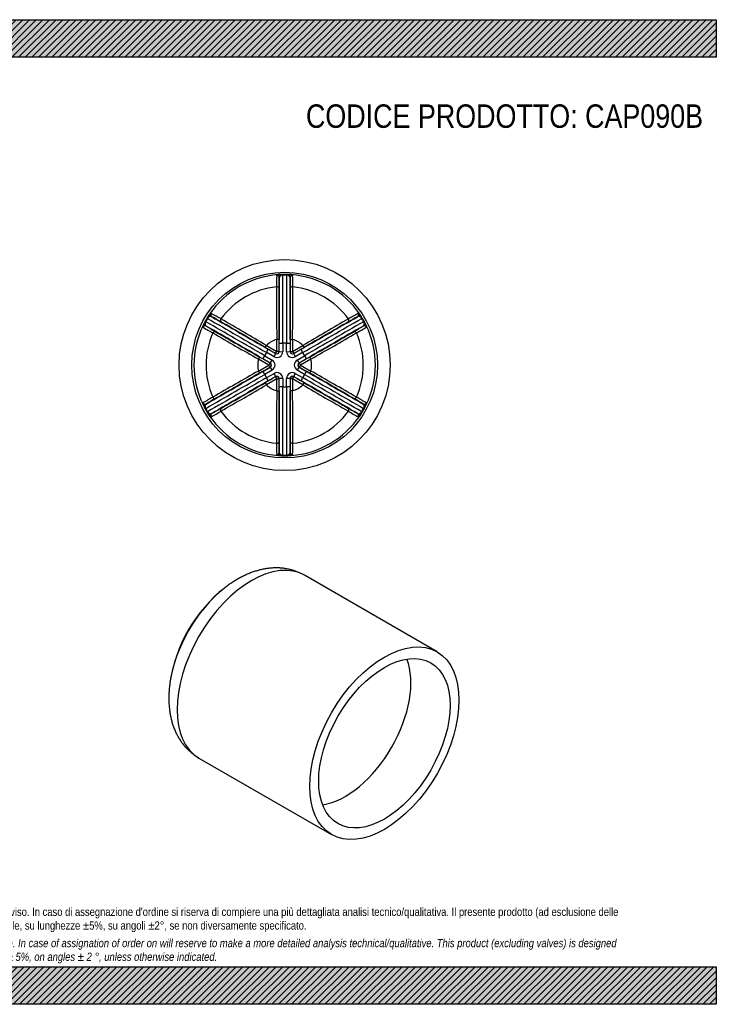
# Model space of a CAD drawing. Header units: millimetres. Extents: x 0 to 594, y 0 to 420.
import ezdxf

# ---------------------------------------------------------------- set-up
doc = ezdxf.new("R2010")
doc.units = ezdxf.units.MM
doc.header["$LTSCALE"] = 2
doc.layers.add('CAP090B', color=7, linetype='Continuous')
doc.layers.add('Default', color=7, linetype='Continuous')
pattern_1 = [(45, (0, 0), (-1.414213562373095, 1.414213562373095), [])]

# ---------------------------------------------------------------- blocks, each defined once
blk = doc.blocks.new('SE')
at = {"layer": 'CAP090B', "color": 7, "linetype": 'Continuous'}
for p, q in [((474.9779851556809, 150.3422361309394), (418.4096611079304, 183.0019771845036)), ((373.4096570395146, 105.0596931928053), (429.9779810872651, 72.39995213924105))]:
    blk.add_line(p, q, dxfattribs=at)
blk.add_arc((423.9399100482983, 127.8499284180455), 63.56044928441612, 128.5465253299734, 171.5194995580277, dxfattribs=at)
for centre, major_axis, ratio, start_param, end_param in [((395.9096590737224, 144.0308351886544), (22.50000203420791, 38.97114199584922), 0.5773502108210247, 8.421248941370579e-17, 3.141592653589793), ((389.4814953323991, 147.7421377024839), (-20.41655087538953, -35.36249916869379), 0.5773502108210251, 4.112933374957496, 5.31928646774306), ((389.4814953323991, 147.7421377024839), (-20.41655087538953, -35.36249916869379), 0.5773502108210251, 4.106121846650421, 4.112933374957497), ((435.7849587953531, 121.00881738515), (19.80000179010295, 34.29460495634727), 0.5773502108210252, 3.576736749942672, 5.848041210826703)]:
    blk.add_ellipse(centre, major_axis=major_axis, ratio=ratio, start_param=start_param, end_param=end_param, dxfattribs=at)
for major_axis, ratio in [((-22.50000203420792, -38.97114199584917), 0.5773502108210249), ((-19.80000179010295, -34.29460495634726), 0.5773502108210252)]:
    blk.add_ellipse((452.477983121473, 111.3710941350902), major_axis=major_axis, ratio=ratio, dxfattribs=at)
for points, knots in [([(418.4069968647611, 182.9963738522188), (417.998616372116, 183.2278268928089), (417.2479136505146, 183.6492263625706), (415.9243389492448, 184.2601690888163), (414.5331260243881, 184.8015039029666), (413.0964972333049, 185.2560076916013), (411.6305982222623, 185.6191777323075), (410.1343717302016, 185.8916308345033), (408.6110758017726, 186.0725432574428), (407.0625276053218, 186.1613712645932), (405.4907418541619, 186.1573550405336), (403.8976138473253, 186.0596515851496), (402.2851743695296, 185.8673407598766), (400.6557179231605, 185.5795209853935), (399.0119718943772, 185.1954402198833), (397.3572198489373, 184.7146662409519), (395.6953826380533, 184.1372766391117), (394.0309378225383, 183.4640051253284), (392.3690055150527, 182.6964181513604), (390.714345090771, 181.8366672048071), (389.0741120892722, 180.8884207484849), (387.4463245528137, 179.8529300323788), (385.8622436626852, 178.7431699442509), (384.7196496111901, 177.895500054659), (384.1861989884, 177.4569267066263), (384.1318133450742, 177.4121881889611)], [0, 0, 0, 0, 0.03576943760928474, 0.07767759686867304, 0.1195832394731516, 0.1615763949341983, 0.2037466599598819, 0.2461825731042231, 0.2889705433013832, 0.3321931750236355, 0.3759268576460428, 0.4202385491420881, 0.4651818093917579, 0.5107923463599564, 0.5570836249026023, 0.6040433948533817, 0.6516321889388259, 0.6997847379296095, 0.7484147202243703, 0.7974223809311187, 0.8467036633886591, 0.8961590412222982, 0.9457004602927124, 0.9952374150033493, 1, 1, 1, 1]), ([(361.0693440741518, 137.2598360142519), (360.9765725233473, 136.5743499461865), (360.8188576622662, 135.3839953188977), (360.6540858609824, 133.4172440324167), (360.5706651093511, 131.4781818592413), (360.5724724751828, 129.5447044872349), (360.6617828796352, 127.6397317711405), (360.8399006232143, 125.7653340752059), (361.1076112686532, 123.9295332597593), (361.4648850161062, 122.1390099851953), (361.9108455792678, 120.4007353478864), (362.4437786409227, 118.7211198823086), (363.0612442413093, 117.1058758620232), (363.7602451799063, 115.5598222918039), (364.5374162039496, 114.0868664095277), (365.3891789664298, 112.6901032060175), (366.3118904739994, 111.3719249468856), (367.3017984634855, 110.1343655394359), (368.3554849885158, 108.9786248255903), (369.4683630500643, 107.907481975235), (370.6402324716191, 106.9169256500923), (371.854851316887, 106.0272656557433), (372.813056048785, 105.3945123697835), (373.314588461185, 105.1206152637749), (373.4146427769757, 105.0661100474)], [0, 0, 0, 0, 0.04754198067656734, 0.09791563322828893, 0.1484073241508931, 0.1989656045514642, 0.2494961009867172, 0.2999031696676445, 0.3500749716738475, 0.3998906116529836, 0.4492303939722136, 0.4979873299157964, 0.546077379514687, 0.5934462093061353, 0.6400714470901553, 0.6859608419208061, 0.7311476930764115, 0.7756851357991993, 0.8196405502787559, 0.8630908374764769, 0.9061188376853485, 0.9488108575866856, 0.991255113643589, 1, 1, 1, 1])]:
    blk.add_open_spline(points, degree=3, knots=knots, dxfattribs=at)
blk = doc.blocks.new('SE1')
at = {"layer": 'CAP090B', "color": 7, "linetype": 'Continuous'}
for p, q in [((409.1677026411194, 311.0671750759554), (409.1616369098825, 311.3582280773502)), ((410.7679497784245, 311.0671750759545), (410.7740155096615, 311.3582280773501)), ((376.318915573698, 291.1780159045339), (376.0638234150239, 291.3182893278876)), ((377.1190391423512, 292.5638705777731), (376.8700127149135, 292.7146501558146)), ((443.0656397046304, 292.7146501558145), (442.8166132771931, 292.5638705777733)), ((443.87182900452, 291.3182893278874), (443.6167368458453, 291.1780159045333)), ((407.5847596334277, 283.6252076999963), (406.585391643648, 283.6231070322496)), ((406.5855930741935, 278.5329110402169), (406.585391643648, 283.6231070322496)), ((407.638872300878, 278.4373556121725), (407.6478629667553, 282.093054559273)), ((409.1551667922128, 281.9996803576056), (409.1462669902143, 278.3761776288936)), ((410.7893854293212, 278.3761776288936), (410.7804856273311, 281.9996803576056)), ((412.2877894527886, 282.093054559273), (412.296780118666, 278.4373556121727)), ((412.3508927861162, 283.6252076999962), (413.3502607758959, 283.6231070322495)), ((413.3502607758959, 283.6231070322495), (413.3500593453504, 278.5329110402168)), ((401.6759515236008, 280.2137557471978), (402.1774547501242, 281.0781834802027)), ((402.1774547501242, 281.0781834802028), (406.5855930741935, 278.5329110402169)), ((405.4409912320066, 276.2369356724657), (402.2984959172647, 278.0409795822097)), ((402.9712833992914, 279.393030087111), (406.141706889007, 277.5729667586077)), ((406.0876600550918, 277.6664220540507), (406.5855930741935, 278.5329110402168)), ((406.141706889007, 277.5729667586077), (406.0876600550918, 277.6664220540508)), ((407.5849610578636, 278.530889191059), (406.5855930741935, 278.5329110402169)), ((407.5849610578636, 278.530889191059), (407.638872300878, 278.4373556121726)), ((412.296780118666, 278.4373556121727), (412.3506913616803, 278.530889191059)), ((412.3506913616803, 278.530889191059), (413.3500593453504, 278.5329110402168)), ((413.3500593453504, 278.5329110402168), (417.7581976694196, 281.0781834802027)), ((413.3500593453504, 278.5329110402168), (413.8479923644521, 277.6664220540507)), ((413.7939455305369, 277.5729667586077), (416.9643690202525, 279.393030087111)), ((413.8479923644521, 277.6664220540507), (413.7939455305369, 277.5729667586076)), ((417.6371565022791, 278.0409795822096), (414.494661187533, 276.236935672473)), ((417.7581976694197, 281.0781834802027), (418.2597008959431, 280.2137557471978)), ((399.2928849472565, 276.0861633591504), (398.7950201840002, 275.2196349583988)), ((403.203359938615, 272.6747114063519), (398.7950201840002, 275.2196349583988)), ((403.8127529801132, 273.5391002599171), (400.6513201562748, 275.374735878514)), ((401.4858364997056, 276.6334121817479), (404.6194320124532, 274.8139533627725)), ((403.7047949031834, 273.5391785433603), (403.2033599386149, 272.674711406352)), ((403.7047949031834, 273.5391785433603), (403.8127529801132, 273.5391002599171)), ((415.3162204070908, 274.8139533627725), (418.4498159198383, 276.6334121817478)), ((419.2843322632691, 275.3747358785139), (416.1228994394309, 273.539100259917)), ((416.1228994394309, 273.539100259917), (416.2308575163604, 273.5391785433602)), ((416.7322924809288, 272.6747114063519), (416.2308575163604, 273.5391785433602)), ((421.1406322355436, 275.2196349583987), (416.7322924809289, 272.6747114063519)), ((421.1406322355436, 275.2196349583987), (420.6427674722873, 276.0861633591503)), ((398.7950201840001, 270.1297878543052), (403.2033599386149, 272.674711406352)), ((399.2928849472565, 269.2632594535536), (398.7950201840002, 270.1297878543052)), ((400.6513201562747, 269.9746869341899), (403.8127529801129, 271.8103225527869)), ((404.6194320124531, 270.5354694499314), (401.4858364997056, 268.716010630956)), ((402.2984959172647, 267.3084432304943), (405.4409912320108, 269.1124871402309)), ((403.7047949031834, 271.8102442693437), (403.2033599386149, 272.674711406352)), ((403.8127529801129, 271.8103225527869), (403.7047949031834, 271.8102442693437)), ((414.494661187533, 269.1124871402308), (417.6371565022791, 267.3084432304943)), ((418.4498159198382, 268.716010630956), (415.3162204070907, 270.5354694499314)), ((416.1228994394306, 271.8103225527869), (419.284332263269, 269.9746869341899)), ((416.2308575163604, 271.8102442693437), (416.1228994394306, 271.8103225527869)), ((416.7322924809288, 272.6747114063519), (416.2308575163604, 271.8102442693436)), ((416.7322924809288, 272.6747114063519), (421.1406322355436, 270.1297878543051)), ((421.1406322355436, 270.1297878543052), (420.6427674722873, 269.2632594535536)), ((401.6759515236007, 265.1356670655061), (402.1774547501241, 264.2712393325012)), ((406.5855930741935, 266.8165117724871), (402.1774547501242, 264.2712393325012)), ((406.1417068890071, 267.7764560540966), (402.9712833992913, 265.956392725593)), ((406.0876600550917, 267.6830007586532), (406.1417068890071, 267.7764560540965)), ((406.0876600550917, 267.6830007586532), (406.5855930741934, 266.816511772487)), ((406.5853916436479, 261.7263157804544), (406.5855930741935, 266.8165117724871)), ((406.5855930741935, 266.8165117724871), (407.5849610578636, 266.818533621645)), ((407.6388723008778, 266.9120672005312), (407.5849610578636, 266.818533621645)), ((407.6478629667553, 263.2563682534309), (407.6388723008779, 266.9120672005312)), ((409.1462669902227, 266.9732451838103), (409.1551667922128, 263.3497424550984)), ((410.780485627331, 263.3497424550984), (410.7893854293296, 266.9732451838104)), ((412.2967801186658, 266.9120672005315), (412.2877894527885, 263.2563682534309)), ((412.3506913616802, 266.8185336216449), (412.2967801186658, 266.9120672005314)), ((413.3500593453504, 266.816511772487), (412.3506913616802, 266.8185336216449)), ((413.3500593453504, 266.816511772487), (413.8479923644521, 267.6830007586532)), ((417.7581976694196, 264.2712393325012), (413.3500593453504, 266.816511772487)), ((413.3500593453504, 266.816511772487), (413.3502607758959, 261.7263157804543)), ((413.7939455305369, 267.7764560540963), (413.8479923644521, 267.6830007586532)), ((416.9643690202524, 265.9563927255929), (413.7939455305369, 267.7764560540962)), ((417.7581976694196, 264.2712393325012), (418.2597008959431, 265.1356670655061)), ((406.5853916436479, 261.7263157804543), (407.5847596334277, 261.7242151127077)), ((413.3502607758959, 261.7263157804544), (412.3508927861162, 261.7242151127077)), ((376.3189155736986, 254.1714069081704), (376.0638234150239, 254.0311334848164)), ((377.1190391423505, 252.7855522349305), (376.8700127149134, 252.6347726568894)), ((443.0656397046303, 252.6347726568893), (442.8166132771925, 252.7855522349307)), ((443.87182900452, 254.0311334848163), (443.6167368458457, 254.1714069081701)), ((409.1616369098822, 233.9911947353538), (409.1677026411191, 234.2822477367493)), ((410.7740155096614, 233.9911947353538), (410.7679497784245, 234.2822477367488))]:
    blk.add_line(p, q, dxfattribs=at)
for radius in [44.99999999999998, 39.59999999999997]:
    blk.add_circle((409.9678262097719, 272.6747114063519), radius, dxfattribs=at)
for centre, radius, start, end in [((409.9678262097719, 272.6747114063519), 38.66747935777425, 94.19644925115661, 145.8035507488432), ((496.4399020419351, 307.4110609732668), 89.94179291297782, 177.7959296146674, 180.8817738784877), ((409.6515044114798, 285.9177939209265), 25.4451500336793, 91.1031208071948, 95.66836259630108), ((409.1957601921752, 308.9844817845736), 2.082882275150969, 90.77182848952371, 125.5178136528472), ((-6164.126063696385, 299.3682691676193), 6573.304176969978, 359.8486076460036, 0.1019728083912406), ((409.9678262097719, 272.6747114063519), 38.69191651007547, 88.80609203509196, 91.19390796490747), ((409.9678262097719, 272.6747114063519), 38.40080030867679, 88.8060920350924, 91.19390796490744), ((6984.061716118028, 299.3682691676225), 6573.304176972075, 179.8980271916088, 180.1513923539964), ((410.7387904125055, 308.98111968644), 2.086259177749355, 54.51119939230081, 89.19915846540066), ((410.2925091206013, 286.0591215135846), 25.30368829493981, 84.31886946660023, 88.90964712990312), ((409.9678262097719, 272.6747114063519), 38.66747935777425, 34.19644925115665, 85.8035507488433), ((331.8037733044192, 307.5069332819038), 81.63653577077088, 358.961213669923, 2.361082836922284), ((487.6634541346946, 306.2028546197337), 80.09961930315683, 177.336362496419, 180.5187059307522), ((-9454.698197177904, 296.8999773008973), 9862.357175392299, 359.9139785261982, 0.07567109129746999), ((408.5660454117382, 309.970125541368), 0.9167658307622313, 129.2746707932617, 182.8035993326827), ((411.3699778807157, 309.9702903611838), 0.9164034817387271, 357.1849738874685, 50.7367559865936), ((10274.63384960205, 296.899977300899), 9862.3571753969, 179.9243289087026, 180.0860214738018), ((339.8863301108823, 306.3453930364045), 72.48739834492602, 359.3141481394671, 2.830783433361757), ((409.9678262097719, 272.6747114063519), 33.53110852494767, 95.92116126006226, 144.0788387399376), ((3096.158734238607, 304.0247379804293), 2689.650719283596, 179.9573487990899, 180.4346060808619), ((7299.01538655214, 300.115187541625), 6891.450355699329, 179.9554157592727, 180.1370984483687), ((-6708.75044922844, 300.3006096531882), 7121.12086628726, 359.8658313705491, 0.04165442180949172), ((-2247.159835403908, 303.925328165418), 2660.587557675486, 359.5627872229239, 0.0452578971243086), ((409.9678262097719, 272.6747114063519), 33.53110852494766, 35.92116126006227, 84.07883873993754), ((398.5389284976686, 279.6481001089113), 25.30368829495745, 144.3188694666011, 148.9096471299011), ((340.7202107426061, 222.3987668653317), 81.6365357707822, 58.96121366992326, 62.36108283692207), ((483.2864252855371, 215.1558718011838), 89.94179291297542, 117.7959296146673, 120.8817738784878), ((421.2785111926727, 279.5701953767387), 25.44515003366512, 31.10312080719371, 35.66836259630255), ((398.3408194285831, 279.0223099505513), 25.44515003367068, 151.103120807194, 155.6683625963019), ((378.1366096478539, 290.1609678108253), 2.082882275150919, 150.7718284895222, 185.5178136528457), ((376.9681597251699, 290.1084406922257), 0.9167658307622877, 189.2746707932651, 242.803599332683), ((409.9678262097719, 272.6747114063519), 38.69191651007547, 148.806092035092, 151.1939079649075), ((409.9678262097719, 272.6747114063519), 38.40080030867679, 148.8060920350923, 151.1939079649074), ((-2900.196417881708, -5407.310825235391), 6573.304176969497, 59.84860764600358, 60.10197280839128), ((378.9110364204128, 291.4955901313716), 2.086259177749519, 114.5111993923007, 149.1991584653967), ((3673.897472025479, 5979.353805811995), 6573.304176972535, 239.8980271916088, 240.1513923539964), ((378.3699832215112, 292.536799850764), 0.9164034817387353, 57.18497388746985, 110.7367559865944), ((5321.321142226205, 8827.838720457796), 9862.357175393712, 239.9243289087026, 240.0860214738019), ((345.7674125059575, 228.817696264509), 72.48739834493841, 59.31414813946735, 62.83078343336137), ((-3173.316041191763, -5878.503208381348), 7121.120866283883, 59.86583137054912, 60.04165442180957), ((-945.6598325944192, -2012.840036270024), 2660.587557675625, 59.56278722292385, 60.04525789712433), ((-4501.385489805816, 8827.838720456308), 9862.357175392, 299.9139785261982, 300.0756710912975), ((-2853.961819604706, 5979.353805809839), 6573.304176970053, 299.8486076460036, 300.1019728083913), ((1780.213199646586, -2037.959841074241), 2689.65071928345, 119.9573487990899, 120.4346060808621), ((3878.255755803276, -5679.695245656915), 6891.450355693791, 119.9554157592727, 120.1370984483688), ((3720.132070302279, -5407.310825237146), 6573.30417697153, 119.8980271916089, 120.1513923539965), ((477.851863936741, 222.1523954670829), 80.0996193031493, 117.3363624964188, 120.5187059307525), ((441.5657118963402, 292.5363962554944), 0.9167658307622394, 69.27467079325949, 122.8035993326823), ((441.0269767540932, 291.4982253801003), 2.082882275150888, 30.77182848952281, 65.5178136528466), ((409.9678262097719, 272.6747114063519), 38.40080030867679, 28.80609203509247, 31.1939079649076), ((409.9678262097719, 272.6747114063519), 38.69191651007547, 28.80609203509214, 31.19390796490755), ((442.9678208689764, 290.1082019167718), 0.9164034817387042, 297.1849738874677, 350.7367559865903), ((441.7955802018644, 290.1602409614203), 2.086259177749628, 354.5111993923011, 29.19915846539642), ((421.7214068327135, 279.0857328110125), 25.30368829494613, 24.31886946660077, 28.90964712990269), ((409.9678262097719, 272.6747114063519), 38.66747935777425, 154.1964492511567, 205.8035507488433), ((423.1213029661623, 364.9299005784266), 89.94179291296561, 237.7959296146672, 240.881773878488), ((409.9678262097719, 272.6747114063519), 33.53110852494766, 155.9211612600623, 204.0788387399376), ((-4543.344881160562, -8258.26403174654), 9862.357175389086, 59.91397852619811, 60.07567109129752), ((419.7794164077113, 356.7251705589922), 80.09961930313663, 237.3363624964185, 240.5187059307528), ((1725.913360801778, 2614.659290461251), 2689.650719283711, 239.9573487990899, 240.434606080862), ((3830.727456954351, 6252.485144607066), 6891.450355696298, 239.9554157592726, 240.1370984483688), ((5363.280533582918, -8258.264031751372), 9862.357175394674, 119.9243289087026, 120.086021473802), ((-3125.466581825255, 6451.478529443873), 7121.120866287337, 299.8658313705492, 300.0416544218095), ((-891.5321765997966, 2589.440075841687), 2660.587557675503, 299.5627872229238, 300.0452578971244), ((404.0867438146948, 350.2024081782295), 72.48739834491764, 299.314148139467, 302.8307834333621), ((401.0513887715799, 357.7828778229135), 81.63653577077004, 298.9612136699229, 302.3610828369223), ((409.9678262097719, 272.6747114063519), 33.53110852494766, 335.9211612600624, 24.07883873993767), ((409.9678262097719, 272.6747114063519), 38.66747935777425, 334.1964492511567, 25.80355074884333), ((409.9678262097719, 272.6747114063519), 11.45898033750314, 107.1681886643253, 132.8318113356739), ((-827.3893671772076, 281.0292187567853), 1234.976855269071, 359.8840918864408, 0.1204389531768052), ((409.9678262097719, 272.6747114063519), 9.360313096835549, 85.01932806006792, 94.9806719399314), ((1647.289524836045, 281.0292201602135), 1234.941360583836, 179.8795576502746, 180.1159115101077), ((409.9678262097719, 272.6747114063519), 11.45898033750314, 47.16818866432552, 72.83181133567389), ((409.9678262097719, 272.6747114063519), 9.360313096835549, 145.0193280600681, 154.9806719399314), ((1021.393458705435, 1348.403989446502), 1234.941360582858, 239.8795576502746, 240.1159115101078), ((406.6706161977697, 278.3856466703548), 2.475668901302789, 240.2191478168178, 359.780852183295), ((406.6398788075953, 278.4388853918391), 0.9989946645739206, 240.0877381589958, 359.9122618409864), ((413.2650362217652, 278.3856466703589), 2.475668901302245, 180.2191478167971, 299.7808521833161), ((413.2957736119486, 278.4388853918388), 0.9989946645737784, 180.0877381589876, 299.9122618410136), ((-201.4755548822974, 1348.434728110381), 1234.976855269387, 299.8840918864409, 300.1204389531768), ((409.9678262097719, 272.6747114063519), 9.360313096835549, 25.0193280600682, 34.98067193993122), ((409.9678262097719, 272.6747114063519), 11.45898033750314, 167.1681886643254, 192.831811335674), ((-215.9459860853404, -794.7307979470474), 1234.97685526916, 59.88409188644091, 60.12043895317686), ((403.3119314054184, 272.6747114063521), 0.9989946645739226, 300.0877381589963, 59.91226184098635), ((403.3734061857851, 272.674711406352), 2.475668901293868, 300.2191478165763, 59.7808521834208), ((416.5622462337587, 272.6747114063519), 2.475668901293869, 120.2191478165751, 239.7808521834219), ((416.6237210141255, 272.6747114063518), 0.9989946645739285, 120.0877381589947, 239.9122618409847), ((1035.863892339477, -794.7000578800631), 1234.941360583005, 119.8795576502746, 120.1159115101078), ((409.9678262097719, 272.6747114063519), 11.45898033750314, 347.168188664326, 12.83181133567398), ((-4543.344881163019, 8803.613454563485), 9862.357175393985, 299.9243289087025, 300.0860214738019), ((1711.467829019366, -2044.090653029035), 2660.587557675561, 119.5627872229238, 120.0452578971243), ((3945.402234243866, -5906.129106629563), 7121.12086628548, 119.8658313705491, 120.0416544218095), ((-215.928239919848, 1340.04948069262), 1234.941360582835, 299.8795576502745, 300.1159115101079), ((406.6706161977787, 266.9637761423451), 2.47566890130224, 0.2191478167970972, 119.7808521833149), ((413.2650362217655, 266.9637761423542), 2.475668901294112, 60.21914781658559, 179.7808521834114), ((1035.881638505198, 1340.080220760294), 1234.976855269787, 239.8840918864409, 240.1204389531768), ((5363.280533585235, 8803.613454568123), 9862.357175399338, 239.9139785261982, 240.0756710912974), ((-3010.791804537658, -5707.135721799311), 6891.450355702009, 59.95541575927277, 60.13709844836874), ((-905.9777083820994, -2069.309867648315), 2689.650719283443, 59.95734879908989, 60.43460608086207), ((-2900.196417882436, 5952.660248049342), 6573.304176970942, 299.8980271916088, 300.1513923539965), ((3673.897472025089, -5434.004382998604), 6573.304176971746, 119.8486076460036, 120.1019728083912), ((5321.321142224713, -8282.489297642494), 9862.357175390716, 119.9139785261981, 120.0756710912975), ((-3058.320103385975, 6225.044668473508), 6891.45035569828, 299.9554157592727, 300.1370984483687), ((409.9678262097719, 272.6747114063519), 9.360313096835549, 205.019328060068, 214.9806719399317), ((1021.411207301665, -803.085305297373), 1234.976855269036, 119.8840918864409, 120.1204389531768), ((406.639878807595, 266.910537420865), 0.9989946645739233, 0.08773815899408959, 119.9122618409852), ((-827.3538724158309, 264.3202026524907), 1234.941360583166, 359.8795576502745, 0.1159115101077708), ((413.2957736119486, 266.9105374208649), 0.9989946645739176, 60.08773815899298, 179.9122618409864), ((1647.325019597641, 264.320204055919), 1234.976855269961, 179.884091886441, 180.1204389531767), ((-201.4578062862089, -803.0545666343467), 1234.941360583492, 59.87955765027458, 60.11591151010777), ((-4501.38548980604, -8282.489297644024), 9862.35717539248, 59.92432890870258, 60.08602147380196), ((409.9678262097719, 272.6747114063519), 9.360313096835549, 325.0193280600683, 334.9806719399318), ((-2853.961819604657, -5434.004382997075), 6573.304176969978, 59.89802719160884, 60.15139235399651), ((3993.251693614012, 6423.852631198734), 7121.12086628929, 239.8658313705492, 240.0416544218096), ((3720.1320703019, 5952.660248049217), 6573.304176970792, 239.8486076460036, 240.1019728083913), ((-960.2775472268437, 2583.309263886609), 2689.650719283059, 299.9573487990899, 300.434606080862), ((409.9678262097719, 272.6747114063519), 11.45898033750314, 227.1681886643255, 252.8318113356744), ((3067.09548782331, 241.424094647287), 2660.587557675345, 179.5627872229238, 180.0452578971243), ((7528.68610164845, 245.048813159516), 7121.120866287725, 179.8658313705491, 180.0416544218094), ((-9454.698197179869, 248.449445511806), 9862.357175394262, 359.9243289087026, 0.08602147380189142), ((-6164.126063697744, 245.9811536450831), 6573.304176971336, 359.8980271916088, 0.1513923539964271), ((409.9678262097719, 272.6747114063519), 9.360313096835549, 265.0193280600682, 274.9806719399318), ((6984.061716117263, 245.9811536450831), 6573.304176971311, 179.8486076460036, 180.1019728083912), ((10274.63384959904, 248.449445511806), 9862.357175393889, 179.9139785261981, 180.0756710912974), ((-6479.07973413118, 245.2342352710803), 6891.450355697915, 359.9554157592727, 0.1370984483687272), ((409.9678262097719, 272.6747114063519), 11.45898033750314, 287.1681886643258, 312.8318113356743), ((-2276.223081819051, 241.3246848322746), 2689.650719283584, 359.9573487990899, 0.434606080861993), ((1765.595485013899, 2558.18945908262), 2660.587557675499, 239.5627872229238, 240.0452578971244), ((418.8842636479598, 187.5665449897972), 81.63653577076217, 118.9612136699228, 122.3610828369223), ((415.8489086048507, 195.1470146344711), 72.48739834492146, 119.314148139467, 122.8307834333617), ((400.1562360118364, 188.6242522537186), 80.09961930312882, 57.33636249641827, 60.5187059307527), ((396.8143494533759, 180.4195222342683), 89.94179291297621, 57.79592961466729, 60.88177387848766), ((398.2142455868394, 266.2636900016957), 25.30368829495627, 204.3188694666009, 208.9096471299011), ((378.1400722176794, 255.1891818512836), 2.086259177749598, 174.5111993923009, 209.1991584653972), ((376.9678315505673, 255.2412208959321), 0.9164034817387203, 117.1849738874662, 170.7367559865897), ((409.9678262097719, 272.6747114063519), 38.69191651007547, 208.806092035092, 211.1939079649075), ((409.9678262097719, 272.6747114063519), 38.40080030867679, 208.8060920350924, 211.1939079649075), ((398.657141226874, 265.7792274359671), 25.44515003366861, 211.1031208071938, 215.6683625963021), ((378.9086756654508, 253.8511974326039), 2.082882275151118, 210.7718284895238, 245.5178136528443), ((378.3699405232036, 252.8130265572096), 0.9167658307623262, 249.2746707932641, 302.8035993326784), ((336.6492271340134, 330.1935510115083), 89.94179291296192, 297.795929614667, 300.881773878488), ((342.0837884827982, 323.1970273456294), 80.09961930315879, 297.336362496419, 300.5187059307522), ((409.9678262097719, 272.6747114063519), 33.53110852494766, 215.9211612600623, 264.0788387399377), ((409.9678262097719, 272.6747114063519), 33.53110852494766, 275.9211612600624, 324.0788387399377), ((479.2154416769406, 322.9506559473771), 81.63653577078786, 238.9612136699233, 242.3610828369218), ((474.1682399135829, 316.5317265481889), 72.48739834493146, 239.3141481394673, 242.8307834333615), ((441.5656691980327, 252.81262296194), 0.9164034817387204, 237.1849738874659, 290.7367559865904), ((441.0246159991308, 253.8538326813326), 2.086259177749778, 294.5111993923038, 329.1991584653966), ((421.3967239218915, 265.7013227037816), 25.30368829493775, 324.3188694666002, 328.9096471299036), ((409.9678262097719, 272.6747114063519), 38.40080030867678, 328.8060920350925, 331.1939079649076), ((409.9678262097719, 272.6747114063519), 38.69191651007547, 328.8060920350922, 331.1939079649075), ((442.9674926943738, 255.2409821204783), 0.9167658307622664, 9.274670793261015, 62.80359933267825), ((441.79904277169, 255.1884550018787), 2.082882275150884, 330.7718284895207, 5.517813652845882), ((421.5948329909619, 266.3271128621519), 25.44515003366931, 331.1031208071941, 335.6683625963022), ((409.9678262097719, 272.6747114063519), 38.66747935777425, 214.1964492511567, 265.8035507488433), ((409.9678262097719, 272.6747114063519), 38.66747935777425, 274.1964492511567, 325.8035507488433), ((480.0493223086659, 239.0040297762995), 72.48739834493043, 179.3141481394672, 182.8307834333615), ((332.2721982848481, 239.1465681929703), 80.09961930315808, 357.3363624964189, 0.5187059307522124), ((488.1318791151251, 237.8424895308), 81.63653577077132, 178.9612136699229, 182.3610828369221), ((408.5656745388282, 235.3791324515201), 0.9164034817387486, 177.1849738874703, 230.7367559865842), ((411.3696070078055, 235.3792972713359), 0.9167658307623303, 309.2746707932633, 2.803599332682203), ((323.4957503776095, 237.9383618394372), 89.94179291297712, 357.7959296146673, 0.8817738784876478), ((409.643143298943, 259.2903012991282), 25.30368829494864, 264.3188694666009, 268.9096471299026), ((409.1968620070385, 236.3683031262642), 2.086259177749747, 234.5111993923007, 269.1991584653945), ((409.9678262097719, 272.6747114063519), 38.69191651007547, 268.8060920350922, 271.1939079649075), ((409.9678262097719, 272.6747114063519), 38.4008003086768, 268.8060920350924, 271.1939079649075), ((410.7398922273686, 236.3649410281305), 2.082882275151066, 270.7718284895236, 305.5178136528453), ((410.2841480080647, 259.4316288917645), 25.44515003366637, 271.1031208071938, 275.6683625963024)]:
    blk.add_arc(centre, radius, start, end, dxfattribs=at)
for centre, major_axis, ratio, start_param, end_param in [((406.6510110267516, 309.9008368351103), (0.996511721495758, -0.08345291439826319), 0.972335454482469, 0.11105625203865, 1.738531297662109), ((407.2114448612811, 310.2413566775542), (-0.1042561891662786, 0.9945504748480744), 0.8727016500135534, 5.075672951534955, 6.247433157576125), ((412.7242075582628, 310.2413566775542), (0.1042561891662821, 0.9945504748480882), 0.8727016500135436, 0.03575214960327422, 1.207512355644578), ((413.2846413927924, 309.9008368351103), (-0.9965117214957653, -0.0834529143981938), 0.9723354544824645, 4.544654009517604, 6.172129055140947), ((406.5677487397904, 305.4581582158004), (0.9999994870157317, -0.001012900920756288), 0.5697175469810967, 0.03610746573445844, 1.630396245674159), ((413.3679036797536, 305.4581582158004), (-0.9999994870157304, -0.001012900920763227), 0.569717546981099, 4.65278906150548, 6.247077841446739), ((378.8123477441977, 293.8451303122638), (-0.8091778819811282, 0.5875637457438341), 0.8727016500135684, 0.03575214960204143, 1.207512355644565), ((379.3874634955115, 294.1602203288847), (-0.4259835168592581, -0.9047309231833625), 0.972335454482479, 4.544654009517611, 6.172129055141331), ((440.5481889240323, 294.1602203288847), (-0.425983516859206, 0.9047309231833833), 0.9723354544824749, 3.252648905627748, 4.880123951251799), ((441.1233046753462, 293.8451303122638), (0.8091778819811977, 0.5875637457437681), 0.8727016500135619, 5.075672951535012, 6.247433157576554), ((376.0559663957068, 289.0709377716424), (-0.9134340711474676, 0.4069867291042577), 0.8727016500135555, 5.075672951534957, 6.247433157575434), ((383.2765671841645, 292.0109882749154), (-0.4991225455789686, -0.8665314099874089), 0.5697175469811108, 4.652789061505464, 6.24707784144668), ((436.6590852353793, 292.0109882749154), (-0.4991225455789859, 0.8665314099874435), 0.5697175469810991, 3.177700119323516, 4.771988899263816), ((443.8796860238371, 289.0709377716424), (0.9134340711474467, 0.4069867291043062), 0.872701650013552, 0.035752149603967, 1.207512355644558), ((376.0706483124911, 288.4153279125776), (0.5705282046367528, 0.8212780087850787), 0.9723354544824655, 0.1110562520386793, 1.738531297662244), ((379.8764897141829, 286.121881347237), (0.5008769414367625, 0.8655185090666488), 0.5697175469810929, 0.03610746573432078, 1.630396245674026), ((440.059162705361, 286.121881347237), (0.5008769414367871, -0.8655185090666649), 0.5697175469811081, 1.511196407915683, 3.105485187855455), ((443.8650041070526, 288.4153279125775), (0.5705282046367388, -0.8212780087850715), 0.9723354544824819, 1.403061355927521, 3.030536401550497), ((409.1469118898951, 282.0944023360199), (1.499998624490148, -0.002031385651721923), 0.06314146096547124, 3.177264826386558, 4.717977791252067), ((410.7887405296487, 282.0944023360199), (-1.499998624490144, -0.002031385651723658), 0.06314146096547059, 1.565207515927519, 3.105920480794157), ((402.2205917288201, 278.0954895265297), (-0.7482400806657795, -1.300052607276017), 0.06314146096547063, 1.565207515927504, 3.105920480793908), ((405.3950081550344, 276.2731203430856), (-0.7453839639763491, -1.301692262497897), 0.0385905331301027, 1.565095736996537, 3.106029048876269), ((406.5855930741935, 278.5329110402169), (0.8660254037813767, 0.500000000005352), 0.9975046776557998, 3.668299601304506, 5.756478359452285), ((409.1379216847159, 278.4340924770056), (1.499990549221, -0.005324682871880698), 0.03859053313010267, 3.177156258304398, 4.718089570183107), ((410.7977307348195, 278.4340924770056), (-1.499990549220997, -0.00532468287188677), 0.03859053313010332, 1.565095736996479, 3.106029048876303), ((413.3500593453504, 278.5329110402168), (0.8660254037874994, -0.4999999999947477), 0.9975046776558, 3.668299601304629, 5.756478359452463), ((414.5406442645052, 276.273120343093), (0.745383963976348, -1.301692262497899), 0.03859053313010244, 3.177156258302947, 4.718089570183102), ((417.7150606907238, 278.0954895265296), (0.7482400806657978, -1.300052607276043), 0.06314146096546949, 3.177264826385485, 4.717977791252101), ((401.3996774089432, 276.6736242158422), (0.75175854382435, 1.298021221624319), 0.0631414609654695, 3.177264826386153, 4.717977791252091), ((403.203359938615, 272.674711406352), (-1.843143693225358e-12, 0.9999999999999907), 0.9975046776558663, 3.668299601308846, 5.756478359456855), ((404.5651036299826, 274.8356835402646), (0.7546065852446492, 1.296367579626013), 0.03859053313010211, 3.177156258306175, 4.718089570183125), ((415.3705487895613, 274.8356835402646), (-0.7546065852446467, 1.296367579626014), 0.03859053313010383, 1.565095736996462, 3.106029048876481), ((416.7322924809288, 272.6747114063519), (2.188353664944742e-12, -1.000000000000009), 0.9975046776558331, 3.668299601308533, 5.75647835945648), ((418.5359750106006, 276.6736242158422), (-0.7517585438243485, 1.298021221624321), 0.06314146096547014, 1.565207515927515, 3.105920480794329), ((401.3996774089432, 268.6757985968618), (0.7517585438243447, -1.298021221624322), 0.06314146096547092, 1.565207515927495, 3.105920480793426), ((404.5651036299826, 270.5137392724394), (0.7546065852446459, -1.296367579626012), 0.03859053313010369, 1.565095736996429, 3.106029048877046), ((405.3950081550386, 269.0763024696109), (-0.7453839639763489, 1.301692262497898), 0.03859053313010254, 3.177156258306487, 4.718089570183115), ((414.5406442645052, 269.0763024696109), (0.7453839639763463, 1.301692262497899), 0.03859053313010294, 1.565095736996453, 3.106029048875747), ((415.3705487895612, 270.5137392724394), (-0.7546065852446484, -1.296367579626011), 0.03859053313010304, 3.177156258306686, 4.718089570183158), ((418.5359750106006, 268.6757985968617), (-0.7517585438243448, -1.298021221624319), 0.06314146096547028, 3.177264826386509, 4.717977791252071), ((402.22059172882, 267.2539332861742), (-0.7482400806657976, 1.300052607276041), 0.06314146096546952, 3.177264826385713, 4.717977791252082), ((406.5855930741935, 266.8165117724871), (-0.86602540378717, 0.4999999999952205), 0.9975046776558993, 3.668299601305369, 5.756478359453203), ((409.1379216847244, 266.9153303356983), (1.499990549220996, 0.005324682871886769), 0.03859053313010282, 1.565095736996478, 3.106029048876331), ((410.797730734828, 266.9153303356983), (-1.499990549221, 0.005324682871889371), 0.03859053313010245, 3.177156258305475, 4.718089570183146), ((413.3500593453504, 266.816511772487), (-0.8660254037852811, -0.4999999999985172), 0.9975046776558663, 3.668299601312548, 5.756478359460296), ((417.7150606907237, 267.2539332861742), (0.7482400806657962, 1.300052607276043), 0.06314146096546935, 1.565207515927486, 3.105920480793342), ((409.146911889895, 263.2550204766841), (1.499998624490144, 0.002031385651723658), 0.06314146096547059, 1.565207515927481, 3.105920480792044), ((410.7887405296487, 263.2550204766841), (-1.499998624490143, 0.002031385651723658), 0.06314146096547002, 3.177264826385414, 4.717977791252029), ((376.0706483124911, 256.9340949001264), (0.5705282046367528, -0.8212780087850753), 0.9723354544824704, 4.544654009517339, 6.172129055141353), ((379.8764897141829, 259.227541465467), (0.5008769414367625, -0.8655185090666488), 0.5697175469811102, 4.65278906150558, 6.247077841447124), ((440.059162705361, 259.227541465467), (0.5008769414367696, 0.8655185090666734), 0.5697175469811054, 3.177700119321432, 4.771988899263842), ((443.8650041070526, 256.9340949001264), (0.5705282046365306, 0.8212780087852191), 0.9723354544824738, 3.252648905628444, 4.880123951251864), ((376.055966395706, 256.2784850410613), (-0.9134340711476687, -0.406986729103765), 0.8727016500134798, 0.03575214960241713, 1.207512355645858), ((379.3874634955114, 251.1892024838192), (-0.4259835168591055, 0.9047309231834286), 0.9723354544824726, 0.1110562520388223, 1.738531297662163), ((383.2765671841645, 253.3384345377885), (-0.4991225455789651, 0.8665314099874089), 0.5697175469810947, 0.0361074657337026, 1.63039624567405), ((436.6590852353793, 253.3384345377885), (-0.4991225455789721, -0.8665314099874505), 0.5697175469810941, 1.511196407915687, 3.105485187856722), ((440.5481889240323, 251.1892024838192), (-0.4259835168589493, -0.9047309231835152), 0.9723354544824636, 1.403061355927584, 3.030536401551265), ((443.8796860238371, 256.2784850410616), (0.9134340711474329, -0.4069867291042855), 0.8727016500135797, 5.075672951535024, 6.247433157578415), ((378.8123477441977, 251.5042925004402), (-0.8091778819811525, -0.5875637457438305), 0.872701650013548, 5.075672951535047, 6.247433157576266), ((441.1233046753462, 251.5042925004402), (0.8091778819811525, -0.5875637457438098), 0.8727016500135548, 0.03575214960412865, 1.207512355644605), ((406.5677487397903, 239.8912645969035), (-0.999999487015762, -0.001012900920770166), 0.569717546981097, 1.511196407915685, 3.105485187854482), ((413.3679036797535, 239.8912645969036), (0.9999994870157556, -0.001012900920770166), 0.5697175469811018, 3.177700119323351, 4.771988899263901), ((406.6510110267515, 235.4485859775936), (-0.9965117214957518, -0.08345291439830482), 0.9723354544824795, 1.403061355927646, 3.030536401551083), ((413.2846413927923, 235.4485859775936), (0.9965117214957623, -0.08345291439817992), 0.9723354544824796, 3.252648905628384, 4.880123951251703), ((407.2114448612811, 235.1080661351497), (-0.1042561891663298, -0.9945504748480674), 0.8727016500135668, 0.03575214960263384, 1.207512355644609), ((412.7242075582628, 235.1080661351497), (0.1042561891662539, -0.9945504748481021), 0.8727016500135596, 5.075672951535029, 6.247433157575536)]:
    blk.add_ellipse(centre, major_axis=major_axis, ratio=ratio, start_param=start_param, end_param=end_param, dxfattribs=at)
for points in [[(406.5646492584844, 310.870114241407), (406.5723121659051, 310.9742091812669), (406.6138711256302, 311.0551502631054), (406.791793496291, 311.1762372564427), (406.9298828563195, 311.2162660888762), (407.1382796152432, 311.2385237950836)], [(412.7973728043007, 311.2385237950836), (413.0051822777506, 311.2163288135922), (413.1410426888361, 311.1775943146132), (413.3218453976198, 311.0556577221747), (413.3633513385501, 310.9740586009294), (413.3710031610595, 310.870114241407)], [(377.9853583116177, 294.4070768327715), (378.1084844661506, 294.5759476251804), (378.209959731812, 294.6742389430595), (378.4059612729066, 294.7698503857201), (378.4973811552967, 294.764996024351), (378.5912255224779, 294.7196505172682)], [(441.3444268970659, 294.7196505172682), (441.4384072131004, 294.7650617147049), (441.5292837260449, 294.7695411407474), (441.7231093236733, 294.6759993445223), (441.826819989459, 294.5764248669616), (441.9502941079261, 294.4070768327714)], [(375.1880485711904, 288.8251751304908), (375.1017311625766, 288.883858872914), (375.0524136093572, 288.96032052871), (375.0365103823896, 289.1749493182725), (375.0708890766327, 289.3145526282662), (375.1558117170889, 289.5061583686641)], [(444.7798407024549, 289.5061583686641), (444.8645240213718, 289.3150925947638), (444.8989091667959, 289.1780667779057), (444.8837103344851, 288.9605187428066), (444.8337963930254, 288.8837739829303), (444.7476038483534, 288.8251751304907)], [(375.1558117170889, 255.8432644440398), (375.071128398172, 256.0343302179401), (375.0367432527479, 256.1713560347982), (375.0519420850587, 256.3889040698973), (375.1018560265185, 256.4656488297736), (375.1880485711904, 256.5242476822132)], [(444.7476038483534, 256.5242476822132), (444.8339212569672, 256.46556393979), (444.8832388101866, 256.389102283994), (444.8991420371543, 256.1744734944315), (444.864763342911, 256.0348701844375), (444.7798407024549, 255.8432644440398)], [(378.5912255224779, 250.6297722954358), (378.4972452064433, 250.584361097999), (378.4063686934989, 250.5798816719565), (378.2125430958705, 250.6734234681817), (378.1088324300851, 250.772997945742), (377.9853583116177, 250.9423459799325)], [(441.9502941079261, 250.9423459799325), (441.8271679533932, 250.7734751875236), (441.7256926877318, 250.6751838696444), (441.5296911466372, 250.5795724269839), (441.4382712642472, 250.584426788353), (441.3444268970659, 250.6297722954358)], [(407.1382796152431, 234.1108990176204), (406.9304701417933, 234.1330939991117), (406.7946097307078, 234.1718284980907), (406.613807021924, 234.2937650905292), (406.5723010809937, 234.3753642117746), (406.5646492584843, 234.479308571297)], [(413.3710031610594, 234.479308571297), (413.3633402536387, 234.375213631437), (413.3217812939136, 234.2942725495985), (413.1438589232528, 234.1731855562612), (413.005769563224, 234.1331567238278), (412.7973728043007, 234.1108990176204)]]:
    blk.add_open_spline(points, degree=3, knots=[0, 0, 0, 0, 0.5, 0.5, 1, 1, 1, 1], dxfattribs=at)

msp = doc.modelspace()

# ---------------------------------------------------------------- hatches: boundary and pattern name
at = {"layer": 'Default', "linetype": 'Continuous'}
h = msp.add_hatch(dxfattribs=at)
h.set_pattern_fill('LINE', scale=0.6299212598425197, angle=45, style=0)
h.set_pattern_definition(pattern_1)
h.paths.add_polyline_path([(594, 404.0000065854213), (594, 420.0000065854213), (5.100631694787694e-06, 420.0000065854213), (5.100631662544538e-06, 404.0000065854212)])
for points in [[(594, 404.0000065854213), (594, 420.0000065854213), (5.100631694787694e-06, 420.0000065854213), (5.100631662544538e-06, 404.0000065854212)], [(593.999991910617, -5.730478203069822e-06), (593.999991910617, 15.99999999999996), (-8.0893829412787e-06, 15.99999999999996), (-8.0893829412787e-06, -5.730478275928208e-06)]]:
    msp.add_hatch(color=7, dxfattribs=at).paths.add_polyline_path(points)
h = msp.add_hatch(dxfattribs=at)
h.set_pattern_fill('LINE', scale=0.6299212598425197, angle=45, style=0)
h.set_pattern_definition(pattern_1)
h.paths.add_polyline_path([(593.999991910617, -5.730478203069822e-06), (593.999991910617, 15.99999999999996), (-8.0893829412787e-06, 15.99999999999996), (-8.0893829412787e-06, -5.730478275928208e-06)])

# ---------------------------------------------------------------- linework, layer by layer
at = {"layer": 'Default', "color": 7, "linetype": 'Continuous'}
for p, q in [((5.100631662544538e-06, 420.0000065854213), (594, 420.0000065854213)), ((594, 420.0000065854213), (594, 404.0000065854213)), ((594, 404.0000065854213), (5.100631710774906e-06, 404.0000065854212)), ((-8.0893829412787e-06, 15.99999999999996), (593.999991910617, 15.99999999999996)), ((593.999991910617, 15.99999999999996), (593.999991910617, -5.730478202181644e-06)), ((593.999991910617, -5.730478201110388e-06), (-8.089382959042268e-06, -5.730478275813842e-06))]:
    msp.add_line(p, q, dxfattribs=at)

# ---------------------------------------------------------------- block references
at = {"layer": 'Default'}
for name in ['SE1', 'SE']:
    msp.add_blockref(name, (0, 0), dxfattribs=at)

# ---------------------------------------------------------------- texts
at = {"layer": 'Default', "attachment_point": 1}
for s, insert, char_height, width in [('{\\fArial Narrow|b0||i0||c0|p34;\\C7;\\H10.;\\W1.;CODICE PRODOTTO: CAP090B}', (419.0557286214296, 383.868355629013), 10, 169.6341111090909), ("{\\fArial Narrow|b0||i0||c0|p34;\\C7;\\H3.5;\\W1.;PLASTITALIA si riserva il diritto di revisionare la presente specifica, mantenendo la conformità alle prescrizioni del prodotto, senza alcun preavviso. In caso di assegnazione d'ordine si riserva di compiere una più dettagliata analisi tecnico/qualitativa. Il presente prodotto (ad esclusione delle \\P}{\\fArial Narrow|b0||i0||c0|p34;\\C7;\\H3.5;\\W1.;valvole) è progettato per applicazioni non previste dalla direttiva 2014/68/EU. Tolleranza su diametri e spessori come da normative se applicabile, su lunghezze ±5%, su angoli ±2°, se non diversamente specificato.\\P}{\\fArial Narrow|b0||i0||c0|p34;\\C7;\\H1.;\\W1.;   \\P}{\\fArial Narrow|b0||i1||c0|p34;\\C7;\\H3.5;\\W1.;PLASTITALIA on reserves the right to revise this specification, maintaining the conformity to the requirements of the product, without any notice. In case of assignation of order on will reserve to make a more detailed analysis technical/qualitative. This product (excluding valves) is designed \\P}{\\fArial Narrow|b0||i1||c0|p34;\\C7;\\H3.5;\\W1.;for applications not covered by Directive 2014/68 / EU. The tolerance on diameters and thicknesses as the standards if applicable, on lengths ± 5%, on angles ± 2 °, unless otherwise indicated.\\P}", (39.9999919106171, 41.20473044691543), 3.5, 513.9999999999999)]:
    msp.add_mtext(s, dxfattribs=dict(at, insert=insert, char_height=char_height, width=width))

doc.saveas('drawing.dxf')
